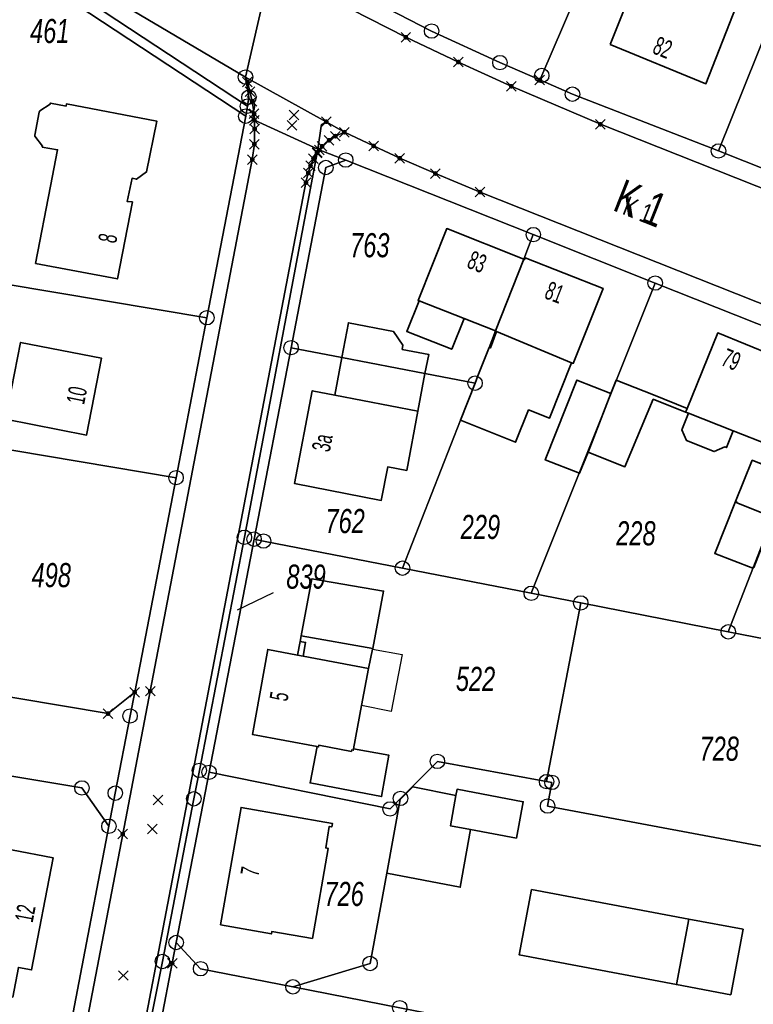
# Model space of a CAD drawing. Header units: metres. Extents: x 339653 to 341672, y 5744753 to 5747397.
# Tile 33 of 256: x 340619 to 340695, y 5745170 to 5745272. Entities that reach past the tile are written whole.
import ezdxf

# ---------------------------------------------------------------- set-up
doc = ezdxf.new("R2010")
doc.units = ezdxf.units.M
doc.header["$LTSCALE"] = 0.03
doc.header["$PDMODE"] = 3
doc.header["$PDSIZE"] = 0.5
for name, color, linetype, lineweight in [('B-Gebäude', 15, 'Continuous', 35), ('Flurstücke_Grenzpunkte', 7, 'Continuous', 25), ('Historie', 7, 'Continuous', 25), ('Lagebezeichnungen', 7, 'Continuous', 25), ('Netzpunkte', 7, 'Continuous', 25), ('Siedlung', 7, 'Continuous', 25), ('Siedlungsflächen - Bauwerke u. Einrichtungen', 7, 'Continuous', 25), ('Verkehr', 7, 'Continuous', 25)]:
    doc.layers.add(name, color=color, linetype=linetype, lineweight=lineweight)
doc.layers.add('UMRINGE_FLURSTUECKSABGRENZUNGEN', color=7, linetype='Continuous')
doc.styles.add('Flurstücksnummer - K 10 700', font='ariali.ttf', dxfattribs={"width": 0.7})
doc.styles.add('Hausnummern NRW', font='arial.ttf', dxfattribs={"width": 0.595})
doc.styles.add('Legende und Ausgabekopf - N 8', font='arial.ttf', dxfattribs={"width": 0.7})
doc.styles.add('Plätze_ Anlagen_ Bahnhof - N 14', font='arial.ttf', dxfattribs={"width": 0.7})

# ---------------------------------------------------------------- blocks, each defined once
blk = doc.blocks.new('Grenzpunkt. Abmarkung nach Quellenlage nicht zu spezifizieren')
at = {"lineweight": -2}
blk.add_hatch(color=256, dxfattribs=at).paths.add_polyline_path([(0, 0.165, -1), (0, -0.165, -1)], flags=0)
blk.add_point((0, 0), dxfattribs=at)
blk = doc.blocks.new('Grenzpunkt mit Abmarkung (Marke)')
at = {"lineweight": -2}
blk.add_circle((0, 0), 0.499, dxfattribs=at)

msp = doc.modelspace()

# ---------------------------------------------------------------- linework, layer by layer
at = {"layer": 'B-Gebäude'}
for points in [[(340680.342, 5745269.93), (340683.516, 5745277.919), (340693.416, 5745273.874), (340690.265, 5745265.863)], [(340620.742, 5745260.413), (340620.745, 5745260.534), (340621.188, 5745262.927), (340621.249, 5745263.038), (340622.346, 5745263.743), (340622.366, 5745263.85), (340623.971, 5745263.549), (340624.012, 5745263.761), (340633.381, 5745261.986), (340632.318, 5745256.722), (340631.271, 5745255.964), (340630.822, 5745256.061), (340630.305, 5745253.664), (340630.849, 5745253.609), (340629.304, 5745245.636), (340620.813, 5745247.231), (340622.365, 5745255.237), (340623.098, 5745259.017), (340621.504, 5745259.284), (340621.521, 5745259.382)], [(340660.573, 5745243.361), (340660.451, 5745243.409), (340663.412, 5745250.842), (340671.39, 5745247.668), (340668.477, 5745240.241), (340665.231, 5745241.523)], [(340668.59, 5745240.197), (340668.477, 5745240.241), (340671.39, 5745247.668), (340671.487, 5745247.63), (340671.552, 5745247.807), (340679.617, 5745244.643), (340676.526, 5745236.873), (340676.35, 5745236.944)], [(340660.573, 5745243.361), (340665.231, 5745241.523), (340663.945, 5745238.35), (340659.284, 5745240.188)], [(340652.556, 5745237.489), (340653.232, 5745241.091), (340657.906, 5745240.177), (340658.885, 5745238.755), (340658.803, 5745238.332), (340661.548, 5745237.813), (340661.163, 5745235.828)], [(340664.849, 5745230.989), (340666.354, 5745234.826), (340666.654, 5745235.592), (340667.807, 5745238.531), (340667.937, 5745238.479), (340668.59, 5745240.197), (340676.35, 5745236.944), (340674.076, 5745231.215), (340671.897, 5745232.05), (340670.551, 5745228.7)], [(340688.164, 5745231.836), (340688.21, 5745231.948), (340688.319, 5745232.218), (340691.492, 5745240.039), (340702.971, 5745235.349), (340699.783, 5745227.451), (340697.246, 5745220.906), (340697.192, 5745220.928), (340693.462, 5745222.433), (340693.491, 5745222.508), (340693.352, 5745222.563), (340695.071, 5745226.842), (340696.003, 5745226.467), (340696.784, 5745228.431), (340693.087, 5745229.892), (340688.461, 5745231.719)], [(340617.705, 5745231.1), (340619.264, 5745239.054), (340627.653, 5745237.409), (340626.094, 5745229.455)], [(340651.827, 5745233.585), (340652.556, 5745237.489), (340661.163, 5745235.828), (340660.434, 5745231.934)], [(340680.425, 5745233.757), (340678.079, 5745227.668), (340677.175, 5745225.483), (340673.621, 5745226.873), (340676.913, 5745235.149)], [(340678.079, 5745227.668), (340680.425, 5745233.757), (340680.965, 5745235.154), (340684.855, 5745233.601), (340688.319, 5745232.218), (340688.21, 5745231.948), (340688.164, 5745231.836), (340684.811, 5745233.161), (340681.878, 5745226.157), (340681.767, 5745226.202)], [(340651.827, 5745233.585), (340660.434, 5745231.934), (340659.284, 5745225.777), (340657.308, 5745226.148), (340656.639, 5745222.682), (340647.66, 5745224.417), (340649.476, 5745234.036)], [(340688.461, 5745231.719), (340693.087, 5745229.892), (340692.402, 5745228.154), (340692.234, 5745228.221), (340691.121, 5745227.74), (340688.271, 5745228.871), (340687.775, 5745229.982)], [(340697.246, 5745220.906), (340695.236, 5745215.721), (340695.162, 5745215.752), (340695.123, 5745215.649), (340691.188, 5745217.178), (340693.352, 5745222.563), (340693.491, 5745222.508), (340693.462, 5745222.433), (340697.192, 5745220.928)], [(340655.759, 5745207.332), (340648.329, 5745208.648), (340649.453, 5745214.558), (340656.881, 5745213.27)], [(340648.529, 5745206.536), (340647.949, 5745206.645), (340648.219, 5745208.069), (340648.329, 5745208.648), (340655.759, 5745207.332), (340655.74, 5745207.245), (340655.311, 5745205.258)], [(340648.219, 5745208.069), (340648.798, 5745207.959), (340648.529, 5745206.536), (340647.949, 5745206.645)], [(340650.133, 5745197.134), (340649.977, 5745197.164), (340643.289, 5745198.422), (340644.867, 5745207.226), (340647.949, 5745206.645), (340648.529, 5745206.536), (340655.311, 5745205.258), (340654.597, 5745201.411), (340653.766, 5745196.938), (340653.738, 5745196.79), (340653.571, 5745196.821), (340653.541, 5745196.664), (340650.164, 5745197.3)], [(340653.766, 5745196.938), (340657.434, 5745196.259), (340656.666, 5745191.976), (340649.264, 5745193.397), (340649.977, 5745197.164), (340650.133, 5745197.134), (340650.164, 5745197.3), (340653.541, 5745196.664), (340653.571, 5745196.821), (340653.738, 5745196.79)], [(340657.204, 5745184.058), (340658.608, 5745191.672), (340659.897, 5745192.981), (340664.376, 5745192.101), (340663.819, 5745188.946), (340665.865, 5745188.568), (340664.812, 5745182.591)], [(340665.865, 5745188.568), (340663.819, 5745188.946), (340664.376, 5745192.101), (340664.487, 5745192.732), (340671.342, 5745191.448), (340670.645, 5745187.687)], [(340639.99, 5745178.672), (340642.11, 5745190.857), (340651.573, 5745189.2), (340651.51, 5745188.835), (340651.254, 5745188.88), (340650.879, 5745186.654), (340651.124, 5745186.611), (340649.509, 5745177.28), (340645.294, 5745177.991), (340645.251, 5745177.745)], [(340609.643, 5745176.082), (340610.776, 5745181.974), (340612.871, 5745181.571), (340613.919, 5745187.022), (340613.974, 5745187.304), (340622.625, 5745185.646), (340620.396, 5745174.017), (340619.036, 5745174.278), (340618.444, 5745171.199), (340613.707, 5745172.109), (340614.298, 5745175.187)], [(340688.498, 5745179.283), (340687.223, 5745172.503), (340670.931, 5745175.566), (340672.207, 5745182.347)], [(340687.223, 5745172.503), (340688.498, 5745179.283), (340694.118, 5745178.226), (340692.842, 5745171.446)]]:
    msp.add_lwpolyline(points, close=True, dxfattribs=at)
msp.add_lwpolyline([(340647.949, 5745206.645), (340648.219, 5745208.069)], dxfattribs=at)
at = {"layer": 'Flurstücke_Grenzpunkte', "color": 83}
msp.add_line((340645.431, 5745213.091), (340641.71, 5745211.293), dxfattribs=at)
for points in [[(340539.07, 5745346.421), (340575.544, 5745322.316), (340623.662, 5745291.002), (340628.54, 5745287.827), (340638.798, 5745281.564), (340640.564, 5745280.54), (340642.321, 5745279.653), (340644.078, 5745278.924), (340645.288, 5745278.474), (340645.231, 5745278.146), (340642.567, 5745266.55), (340630.945, 5745273.419), (340624.111, 5745277.63), (340619.037, 5745280.874), (340614.004, 5745284.177), (340594.507, 5745297.101), (340498.955, 5745360.439)], [(340866.25, 5745175.502), (340820.561, 5745193.652), (340666.87, 5745254.627), (340662.238, 5745256.555), (340658.546, 5745258.142), (340655.838, 5745259.417), (340652.817, 5745260.84), (340650.939, 5745261.923), (340642.567, 5745266.55), (340645.231, 5745278.146), (340651.739, 5745274.907), (340653.618, 5745273.97), (340653.545, 5745273.537), (340659.181, 5745270.674), (340664.628, 5745268.108), (340670.109, 5745265.603), (340679.334, 5745261.662), (340768.019, 5745226.496), (340811.533, 5745209.186), (340833.173, 5745200.543), (340939.581, 5745157.973)], [(340768.019, 5745226.496), (340679.334, 5745261.662), (340670.109, 5745265.603), (340664.628, 5745268.108), (340659.181, 5745270.674), (340653.545, 5745273.537), (340653.618, 5745273.97), (340653.869, 5745275.458), (340661.847, 5745271.32), (340668.936, 5745268.047), (340673.062, 5745266.251), (340676.447, 5745264.777), (340691.575, 5745258.898), (340712.62, 5745250.541)], [(340611.239, 5745091.281), (340629.849, 5745188.092), (340632.696, 5745202.905), (340643.268, 5745258.004), (340643.49, 5745259.591), (340643.517, 5745261.165), (340643.487, 5745262.077), (340643.464, 5745262.745), (340643.253, 5745264.051), (340643.024, 5745265.054), (340642.771, 5745266.042), (340642.567, 5745266.55), (340650.939, 5745261.923), (340652.817, 5745260.84), (340651.878, 5745260.426), (340651.233, 5745260.003), (340650.507, 5745259.372), (340650.209, 5745259), (340650.02, 5745258.766), (340649.977, 5745258.694), (340649.612, 5745258.093), (340649.303, 5745257.358), (340649.072, 5745256.609), (340648.834, 5745255.617), (340617.205, 5745090.567)], [(340618.165, 5745135.446), (340621.973, 5745155.3), (340622.538, 5745158.245), (340628.418, 5745188.902), (340629.078, 5745192.34), (340630.611, 5745200.333), (340631.085, 5745202.793), (340635.371, 5745225.032), (340638.564, 5745241.605), (340642.589, 5745262.494), (340642.766, 5745263.53), (340642.925, 5745264.463), (340642.567, 5745266.55), (340642.771, 5745266.042), (340643.024, 5745265.054), (340643.253, 5745264.051), (340643.464, 5745262.745), (340643.487, 5745262.077), (340643.517, 5745261.165), (340643.49, 5745259.591), (340643.268, 5745258.004), (340632.696, 5745202.905), (340629.849, 5745188.092), (340611.239, 5745091.281)], [(340703.912, 5745237.694), (340685.018, 5745245.203), (340672.391, 5745250.222), (340652.954, 5745257.947), (340650.209, 5745259), (340650.507, 5745259.372), (340651.233, 5745260.003), (340651.878, 5745260.426), (340652.817, 5745260.84), (340655.838, 5745259.417), (340658.546, 5745258.142), (340662.238, 5745256.555), (340666.87, 5745254.627), (340820.561, 5745193.652)], [(340617.205, 5745090.567), (340648.834, 5745255.617), (340649.072, 5745256.609), (340649.303, 5745257.358), (340649.612, 5745258.093), (340649.977, 5745258.694), (340642.451, 5745218.853), (340637.785, 5745194.698), (340637.216, 5745191.752), (340633.959, 5745174.892), (340632.221, 5745166.089), (340633.412, 5745166.653), (340630.63, 5745152.17), (340622.322, 5745108.917), (340618.562, 5745089.344)], [(340604.427, 5745204.587), (340628.331, 5745200.583), (340631.085, 5745202.793), (340630.611, 5745200.333), (340629.078, 5745192.34), (340628.418, 5745188.902), (340625.619, 5745192.876), (340604.435, 5745196.414)]]:
    msp.add_lwpolyline(points, dxfattribs=at)
for points in [[(340593.631, 5745295.888), (340594.507, 5745297.101), (340614.004, 5745284.177), (340619.037, 5745280.874), (340624.111, 5745277.63), (340630.945, 5745273.419), (340642.567, 5745266.55), (340642.925, 5745264.463), (340642.766, 5745263.53), (340595.238, 5745294.83)], [(340594.676, 5745294.042), (340595.238, 5745294.83), (340642.766, 5745263.53), (340642.589, 5745262.494), (340612.856, 5745282.072)], [(340653.869, 5745275.458), (340657.194, 5745295.115), (340669.068, 5745292.959), (340676.977, 5745291.523), (340683.421, 5745290.353), (340673.259, 5745266.71), (340673.062, 5745266.251), (340668.936, 5745268.047), (340661.847, 5745271.32)], [(340673.062, 5745266.251), (340673.259, 5745266.71), (340683.421, 5745290.353), (340701.119, 5745287.139), (340702.363, 5745285.648), (340700.932, 5745282.1), (340697.959, 5745274.726), (340696.981, 5745272.301), (340691.575, 5745258.898), (340676.447, 5745264.777)], [(340607.022, 5745246.881), (340612.856, 5745282.072), (340642.589, 5745262.494), (340638.564, 5745241.605)], [(340691.575, 5745258.898), (340696.981, 5745272.301), (340706.111, 5745268.676), (340715.409, 5745264.985), (340718.204, 5745263.875), (340713.397, 5745251.791), (340712.62, 5745250.541)], [(340633.412, 5745166.653), (340632.221, 5745166.089), (340633.959, 5745174.892), (340637.216, 5745191.752), (340637.785, 5745194.698), (340642.451, 5745218.853), (340649.977, 5745258.694), (340650.02, 5745258.766), (340650.209, 5745259), (340652.954, 5745257.947), (340650.891, 5745257.175), (340647.286, 5745238.506), (340643.454, 5745218.657), (340638.79, 5745194.494), (340635.386, 5745176.859), (340634.971, 5745174.711), (340633.819, 5745168.773)], [(340647.286, 5745238.506), (340650.891, 5745257.175), (340652.954, 5745257.947), (340672.391, 5745250.222), (340671.39, 5745247.668), (340668.477, 5745240.241), (340667.807, 5745238.531), (340666.654, 5745235.592), (340666.354, 5745234.826), (340661.163, 5745235.828), (340652.556, 5745237.489)], [(340608.495, 5745229.526), (340582.051, 5745233.947), (340584.337, 5745248.533), (340584.664, 5745250.621), (340607.022, 5745246.881), (340638.564, 5745241.605), (340635.371, 5745225.032)], [(340658.836, 5745215.653), (340664.849, 5745230.989), (340666.354, 5745234.826), (340666.654, 5745235.592), (340667.807, 5745238.531), (340668.477, 5745240.241), (340671.39, 5745247.668), (340672.391, 5745250.222), (340685.018, 5745245.203), (340672.177, 5745213.047)], [(340692.587, 5745209.06), (340677.297, 5745212.046), (340672.177, 5745213.047), (340685.018, 5745245.203), (340703.912, 5745237.694), (340702.874, 5745235.229), (340699.783, 5745227.451), (340697.192, 5745220.928)], [(340664.849, 5745230.989), (340658.836, 5745215.653), (340644.434, 5745218.466), (340643.454, 5745218.657), (340647.286, 5745238.506), (340652.556, 5745237.489), (340661.163, 5745235.828), (340666.354, 5745234.826)], [(340715.433, 5745204.597), (340692.587, 5745209.06), (340697.192, 5745220.928), (340699.783, 5745227.451), (340702.874, 5745235.229), (340703.912, 5745237.694), (340725.06, 5745229.286), (340716.088, 5745206.275)], [(340604.427, 5745204.587), (340605.273, 5745209.621), (340606.676, 5745217.967), (340607.808, 5745224.697), (340608.487, 5745229.467), (340608.495, 5745229.526), (340635.371, 5745225.032), (340631.085, 5745202.793), (340628.331, 5745200.583)], [(340638.79, 5745194.494), (340643.454, 5745218.657), (340644.434, 5745218.466), (340658.836, 5745215.653), (340672.177, 5745213.047), (340677.297, 5745212.046), (340673.769, 5745193.534), (340662.452, 5745195.631), (340658.63, 5745191.79), (340657.541, 5745190.696)], [(340709.346, 5745177.922), (340698.739, 5745179.577), (340699.851, 5745186.122), (340673.869, 5745190.994), (340674.322, 5745193.452), (340673.769, 5745193.534), (340677.297, 5745212.046), (340692.587, 5745209.06), (340715.433, 5745204.597), (340711.868, 5745195.45), (340711.536, 5745193.228), (340710.745, 5745187.918), (340709.357, 5745178.001)], [(340622.538, 5745158.245), (340597.794, 5745161.86), (340598.918, 5745167.708), (340600.382, 5745175.326), (340604.435, 5745196.414), (340625.619, 5745192.876), (340628.418, 5745188.902)], [(340647.488, 5745172.263), (340655.476, 5745174.685), (340657.204, 5745184.058), (340658.608, 5745191.672), (340658.63, 5745191.79), (340662.452, 5745195.631), (340673.769, 5745193.534), (340674.322, 5745193.452), (340673.869, 5745190.994), (340699.851, 5745186.122), (340698.739, 5745179.577), (340709.346, 5745177.922), (340726.363, 5745174.678), (340717.567, 5745158.486), (340707.531, 5745160.533), (340684.075, 5745165.115), (340658.551, 5745170.1)], [(340637.912, 5745174.136), (340635.386, 5745176.859), (340638.79, 5745194.494), (340657.541, 5745190.696), (340658.63, 5745191.79), (340658.608, 5745191.672), (340657.204, 5745184.058), (340655.476, 5745174.685), (340647.488, 5745172.263)], [(340636.739, 5745168.227), (340633.412, 5745166.653), (340633.819, 5745168.773), (340634.971, 5745174.711), (340635.386, 5745176.859), (340637.912, 5745174.136), (340647.488, 5745172.263), (340658.551, 5745170.1), (340684.075, 5745165.115), (340707.531, 5745160.533), (340707.231, 5745159.077), (340706.139, 5745153.782), (340705.457, 5745150.473), (340704.504, 5745145.848), (340693.904, 5745147.892), (340686.059, 5745149.405), (340682.872, 5745159.239), (340670.112, 5745161.725), (340657.366, 5745164.209)]]:
    msp.add_lwpolyline(points, close=True, dxfattribs=at)
at = {"layer": 'Historie', "color": 83}
for points in [[(340642.77, 5745266.041), (340642.566, 5745266.549), (340650.939, 5745261.923), (340650.451, 5745261.644), (340650.422, 5745261.462), (340650.047, 5745259.063), (340643.486, 5745262.077), (340643.463, 5745262.745), (340643.252, 5745264.051), (340643.023, 5745265.054)], [(340650.209, 5745259), (340650.047, 5745259.063), (340650.422, 5745261.462), (340650.451, 5745261.644), (340650.939, 5745261.923), (340652.817, 5745260.84), (340651.878, 5745260.426), (340651.233, 5745260.003), (340650.507, 5745259.372)], [(340650.02, 5745258.766), (340649.977, 5745258.694), (340650.047, 5745259.063), (340650.209, 5745259)]]:
    msp.add_lwpolyline(points, close=True, dxfattribs=at)
msp.add_lwpolyline([(340611.272, 5745091.274), (340629.854, 5745188.094), (340632.695, 5745202.904), (340643.267, 5745258.004), (340643.489, 5745259.591), (340643.516, 5745261.165), (340643.486, 5745262.077), (340650.047, 5745259.063), (340649.977, 5745258.694), (340649.612, 5745258.093), (340649.303, 5745257.358), (340649.072, 5745256.609), (340648.834, 5745255.617), (340617.205, 5745090.567)], dxfattribs=at)
at = {"layer": 'Netzpunkte', "color": 83}
for p in [(340647.593, 5745262.612), (340647.381, 5745261.539), (340633.512, 5745191.623), (340632.913, 5745188.612), (340629.903, 5745173.438)]:
    msp.add_point(p, dxfattribs=at)
at = {"layer": 'Siedlung', "color": 83}
msp.add_lwpolyline([(340419.258, 5745313.669), (340475.277, 5745305.367), (340475.419, 5745305.346), (340505.39, 5745300.904), (340590.567, 5745288.281), (340594.676, 5745294.042), (340612.856, 5745282.072), (340642.589, 5745262.494), (340638.564, 5745241.605), (340635.371, 5745225.032), (340631.085, 5745202.793), (340628.331, 5745200.583), (340604.427, 5745204.587), (340578.139, 5745208.989), (340560.876, 5745211.881), (340543.654, 5745214.765), (340526.617, 5745217.619), (340509.638, 5745220.462), (340492.7, 5745223.298), (340483.61, 5745224.819), (340462.853, 5745228.299), (340443.126, 5745231.613)], dxfattribs=at)
for points in [[(340724.142, 5745278.809), (340718.204, 5745263.875), (340713.397, 5745251.791), (340712.62, 5745250.541), (340691.575, 5745258.898), (340676.447, 5745264.777), (340673.062, 5745266.251), (340668.936, 5745268.047), (340661.847, 5745271.32), (340653.869, 5745275.458), (340657.194, 5745295.115), (340669.068, 5745292.959), (340669.567, 5745293.782), (340677.396, 5745292.238), (340676.977, 5745291.523), (340683.421, 5745290.353), (340701.119, 5745287.139), (340702.363, 5745285.648), (340707.168, 5745279.889), (340707.22, 5745280.97), (340718.848, 5745279.205), (340719.841, 5745279.054)], [(340643.454, 5745218.657), (340647.286, 5745238.506), (340650.891, 5745257.175), (340652.954, 5745257.947), (340672.391, 5745250.222), (340685.018, 5745245.203), (340703.912, 5745237.694), (340725.06, 5745229.286), (340716.088, 5745206.275), (340715.433, 5745204.597), (340692.587, 5745209.06), (340677.297, 5745212.046), (340673.769, 5745193.534), (340662.452, 5745195.631), (340658.63, 5745191.79), (340658.608, 5745191.672), (340657.204, 5745184.058), (340655.476, 5745174.685), (340647.488, 5745172.263), (340637.912, 5745174.136), (340635.386, 5745176.859), (340638.79, 5745194.494)], [(340673.769, 5745193.534), (340677.297, 5745212.046), (340692.587, 5745209.06), (340715.433, 5745204.597), (340711.868, 5745195.45), (340711.536, 5745193.228), (340710.745, 5745187.918), (340709.357, 5745178.001), (340709.346, 5745177.922), (340726.363, 5745174.678), (340717.567, 5745158.486), (340707.531, 5745160.533), (340684.075, 5745165.115), (340658.551, 5745170.1), (340647.488, 5745172.263), (340655.476, 5745174.685), (340657.204, 5745184.058), (340658.608, 5745191.672), (340658.63, 5745191.79), (340662.452, 5745195.631)], [(340600.382, 5745175.326), (340604.435, 5745196.414), (340625.619, 5745192.876), (340628.418, 5745188.902), (340622.538, 5745158.245), (340597.794, 5745161.86), (340598.918, 5745167.708)]]:
    msp.add_lwpolyline(points, close=True, dxfattribs=at)
at = {"layer": 'Siedlungsflächen - Bauwerke u. Einrichtungen', "color": 83}
msp.add_lwpolyline([(340655.74, 5745207.245), (340658.791, 5745206.693), (340657.661, 5745200.802), (340654.597, 5745201.411), (340655.311, 5745205.258)], close=True, dxfattribs=at)
at = {"layer": 'UMRINGE_FLURSTUECKSABGRENZUNGEN', "color": 83}
for points in [[(340498.955, 5745360.439, 0), (340594.507, 5745297.101, 0), (340614.004, 5745284.177, 0), (340619.037, 5745280.874, 0), (340624.111, 5745277.63, 0), (340630.945, 5745273.419, 0), (340642.567, 5745266.55, 0), (340650.939, 5745261.923, 0), (340652.817, 5745260.84, 0), (340655.838, 5745259.417, 0), (340658.546, 5745258.142, 0), (340662.238, 5745256.555, 0), (340666.87, 5745254.627, 0), (340820.561, 5745193.652, 0), (340866.25, 5745175.502, 0)], [(340939.581, 5745157.973, 0), (340833.173, 5745200.543, 0), (340811.533, 5745209.186, 0), (340768.019, 5745226.496, 0), (340679.334, 5745261.662, 0), (340670.109, 5745265.603, 0), (340664.628, 5745268.108, 0), (340659.181, 5745270.674, 0), (340653.545, 5745273.537, 0), (340653.618, 5745273.97, 0), (340651.739, 5745274.907, 0), (340645.231, 5745278.146, 0), (340645.288, 5745278.474, 0), (340644.078, 5745278.924, 0), (340642.321, 5745279.653, 0)]]:
    msp.add_polyline3d(points, dxfattribs=at)
at = {"layer": 'Verkehr', "color": 83}
for points in [[(340498.955, 5745360.439), (340594.507, 5745297.101), (340614.004, 5745284.177), (340619.037, 5745280.874), (340624.111, 5745277.63), (340630.945, 5745273.419), (340642.567, 5745266.55), (340642.925, 5745264.463), (340642.766, 5745263.53), (340642.589, 5745262.494), (340612.856, 5745282.072), (340594.676, 5745294.042), (340593.065, 5745295.103), (340513.137, 5745347.732)], [(340866.25, 5745175.502), (340820.561, 5745193.652), (340666.87, 5745254.627), (340662.238, 5745256.555), (340658.546, 5745258.142), (340655.838, 5745259.417), (340652.817, 5745260.84), (340650.939, 5745261.923), (340642.567, 5745266.55), (340630.945, 5745273.419), (340624.111, 5745277.63), (340619.037, 5745280.874), (340614.004, 5745284.177), (340594.507, 5745297.101), (340498.955, 5745360.439)], [(340539.07, 5745346.421), (340575.544, 5745322.316), (340623.662, 5745291.002), (340628.54, 5745287.827), (340638.798, 5745281.564), (340640.564, 5745280.54), (340642.321, 5745279.653), (340644.078, 5745278.924), (340645.288, 5745278.474), (340645.231, 5745278.146), (340651.739, 5745274.907), (340653.618, 5745273.97), (340653.545, 5745273.537), (340659.181, 5745270.674), (340664.628, 5745268.108), (340670.109, 5745265.603), (340679.334, 5745261.662), (340768.019, 5745226.496), (340811.533, 5745209.186), (340833.173, 5745200.543), (340939.581, 5745157.973)], [(340768.019, 5745226.496), (340679.334, 5745261.662), (340670.109, 5745265.603), (340664.628, 5745268.108), (340659.181, 5745270.674), (340653.545, 5745273.537), (340653.618, 5745273.97), (340653.869, 5745275.458), (340661.847, 5745271.32), (340668.936, 5745268.047), (340673.062, 5745266.251), (340676.447, 5745264.777), (340691.575, 5745258.898), (340712.62, 5745250.541)], [(340611.239, 5745091.281), (340629.849, 5745188.092), (340632.696, 5745202.905), (340643.268, 5745258.004), (340643.49, 5745259.591), (340643.517, 5745261.165), (340643.487, 5745262.077), (340643.464, 5745262.745), (340643.253, 5745264.051), (340643.024, 5745265.054), (340642.771, 5745266.042), (340642.567, 5745266.55), (340650.939, 5745261.923), (340652.817, 5745260.84), (340651.878, 5745260.426), (340651.233, 5745260.003), (340650.507, 5745259.372), (340650.209, 5745259), (340650.02, 5745258.766), (340649.977, 5745258.694), (340649.612, 5745258.093), (340649.303, 5745257.358), (340649.072, 5745256.609), (340648.834, 5745255.617), (340617.205, 5745090.567)], [(340618.165, 5745135.446), (340621.973, 5745155.3), (340622.538, 5745158.245), (340628.418, 5745188.902), (340629.078, 5745192.34), (340630.611, 5745200.333), (340631.085, 5745202.793), (340635.371, 5745225.032), (340638.564, 5745241.605), (340642.589, 5745262.494), (340642.766, 5745263.53), (340642.925, 5745264.463), (340642.567, 5745266.55), (340642.771, 5745266.042), (340643.024, 5745265.054), (340643.253, 5745264.051), (340643.464, 5745262.745), (340643.487, 5745262.077), (340643.517, 5745261.165), (340643.49, 5745259.591), (340643.268, 5745258.004), (340632.696, 5745202.905), (340629.849, 5745188.092), (340611.239, 5745091.281)], [(340703.912, 5745237.694), (340685.018, 5745245.203), (340672.391, 5745250.222), (340652.954, 5745257.947), (340650.209, 5745259), (340650.507, 5745259.372), (340651.233, 5745260.003), (340651.878, 5745260.426), (340652.817, 5745260.84), (340655.838, 5745259.417), (340658.546, 5745258.142), (340662.238, 5745256.555), (340666.87, 5745254.627), (340820.561, 5745193.652)], [(340617.205, 5745090.567), (340648.834, 5745255.617), (340649.072, 5745256.609), (340649.303, 5745257.358), (340649.612, 5745258.093), (340649.977, 5745258.694), (340650.02, 5745258.766), (340650.209, 5745259), (340652.954, 5745257.947), (340650.891, 5745257.175), (340647.286, 5745238.506), (340643.454, 5745218.657), (340638.79, 5745194.494), (340635.386, 5745176.859), (340634.971, 5745174.711), (340633.819, 5745168.773), (340633.412, 5745166.653), (340630.63, 5745152.17), (340622.322, 5745108.917), (340618.562, 5745089.344)], [(340604.427, 5745204.587), (340628.331, 5745200.583), (340631.085, 5745202.793), (340630.611, 5745200.333), (340629.078, 5745192.34), (340628.418, 5745188.902), (340625.619, 5745192.876), (340604.435, 5745196.414)]]:
    msp.add_lwpolyline(points, dxfattribs=at)
msp.add_lwpolyline([(340633.412, 5745166.653), (340633.819, 5745168.773), (340634.971, 5745174.711), (340635.386, 5745176.859), (340637.912, 5745174.136), (340647.488, 5745172.263), (340658.551, 5745170.1), (340684.075, 5745165.115), (340707.531, 5745160.533), (340707.231, 5745159.077), (340706.139, 5745153.782), (340705.457, 5745150.473), (340704.504, 5745145.848), (340693.904, 5745147.892), (340686.059, 5745149.405), (340682.872, 5745159.239), (340670.112, 5745161.725), (340657.366, 5745164.209), (340636.739, 5745168.227)], close=True, dxfattribs=at)

# ---------------------------------------------------------------- block references
at = {"layer": 'Flurstücke_Grenzpunkte', "color": 83, "xscale": 1.5, "yscale": 1.5, "zscale": 1.5}
for name, p in [('Grenzpunkt. Abmarkung nach Quellenlage nicht zu spezifizieren', (340659.181, 5745270.674)), ('Grenzpunkt mit Abmarkung (Marke)', (340661.847, 5745271.32)), ('Grenzpunkt. Abmarkung nach Quellenlage nicht zu spezifizieren', (340664.628, 5745268.108)), ('Grenzpunkt mit Abmarkung (Marke)', (340668.936, 5745268.047)), ('Grenzpunkt mit Abmarkung (Marke)', (340642.567, 5745266.55)), ('Grenzpunkt mit Abmarkung (Marke)', (340673.259, 5745266.71)), ('Grenzpunkt. Abmarkung nach Quellenlage nicht zu spezifizieren', (340642.771, 5745266.042)), ('Grenzpunkt. Abmarkung nach Quellenlage nicht zu spezifizieren', (340670.109, 5745265.603)), ('Grenzpunkt. Abmarkung nach Quellenlage nicht zu spezifizieren', (340673.062, 5745266.251)), ('Grenzpunkt mit Abmarkung (Marke)', (340642.925, 5745264.463)), ('Grenzpunkt. Abmarkung nach Quellenlage nicht zu spezifizieren', (340643.024, 5745265.054)), ('Grenzpunkt mit Abmarkung (Marke)', (340676.447, 5745264.777)), ('Grenzpunkt mit Abmarkung (Marke)', (340642.766, 5745263.53)), ('Grenzpunkt. Abmarkung nach Quellenlage nicht zu spezifizieren', (340643.253, 5745264.051)), ('Grenzpunkt mit Abmarkung (Marke)', (340642.589, 5745262.494)), ('Grenzpunkt. Abmarkung nach Quellenlage nicht zu spezifizieren', (340643.464, 5745262.745)), ('Grenzpunkt. Abmarkung nach Quellenlage nicht zu spezifizieren', (340643.487, 5745262.077)), ('Grenzpunkt. Abmarkung nach Quellenlage nicht zu spezifizieren', (340650.939, 5745261.923)), ('Grenzpunkt. Abmarkung nach Quellenlage nicht zu spezifizieren', (340679.334, 5745261.662)), ('Grenzpunkt. Abmarkung nach Quellenlage nicht zu spezifizieren', (340643.517, 5745261.165)), ('Grenzpunkt. Abmarkung nach Quellenlage nicht zu spezifizieren', (340652.817, 5745260.84)), ('Grenzpunkt. Abmarkung nach Quellenlage nicht zu spezifizieren', (340643.49, 5745259.591)), ('Grenzpunkt. Abmarkung nach Quellenlage nicht zu spezifizieren', (340651.233, 5745260.003)), ('Grenzpunkt. Abmarkung nach Quellenlage nicht zu spezifizieren', (340651.878, 5745260.426)), ('Grenzpunkt. Abmarkung nach Quellenlage nicht zu spezifizieren', (340649.977, 5745258.694)), ('Grenzpunkt. Abmarkung nach Quellenlage nicht zu spezifizieren', (340650.02, 5745258.766)), ('Grenzpunkt. Abmarkung nach Quellenlage nicht zu spezifizieren', (340650.209, 5745259)), ('Grenzpunkt. Abmarkung nach Quellenlage nicht zu spezifizieren', (340650.507, 5745259.372)), ('Grenzpunkt. Abmarkung nach Quellenlage nicht zu spezifizieren', (340655.838, 5745259.417)), ('Grenzpunkt mit Abmarkung (Marke)', (340691.575, 5745258.898)), ('Grenzpunkt. Abmarkung nach Quellenlage nicht zu spezifizieren', (340643.268, 5745258.004)), ('Grenzpunkt. Abmarkung nach Quellenlage nicht zu spezifizieren', (340649.612, 5745258.093)), ('Grenzpunkt mit Abmarkung (Marke)', (340650.891, 5745257.175)), ('Grenzpunkt mit Abmarkung (Marke)', (340652.954, 5745257.947)), ('Grenzpunkt. Abmarkung nach Quellenlage nicht zu spezifizieren', (340658.546, 5745258.142)), ('Grenzpunkt. Abmarkung nach Quellenlage nicht zu spezifizieren', (340649.072, 5745256.609)), ('Grenzpunkt. Abmarkung nach Quellenlage nicht zu spezifizieren', (340649.303, 5745257.358)), ('Grenzpunkt. Abmarkung nach Quellenlage nicht zu spezifizieren', (340662.238, 5745256.555)), ('Grenzpunkt. Abmarkung nach Quellenlage nicht zu spezifizieren', (340648.834, 5745255.617)), ('Grenzpunkt. Abmarkung nach Quellenlage nicht zu spezifizieren', (340666.87, 5745254.627)), ('Grenzpunkt mit Abmarkung (Marke)', (340672.391, 5745250.222)), ('Grenzpunkt mit Abmarkung (Marke)', (340685.018, 5745245.203)), ('Grenzpunkt mit Abmarkung (Marke)', (340638.564, 5745241.605)), ('Grenzpunkt mit Abmarkung (Marke)', (340647.286, 5745238.506)), ('Grenzpunkt mit Abmarkung (Marke)', (340666.354, 5745234.826)), ('Grenzpunkt mit Abmarkung (Marke)', (340635.371, 5745225.032)), ('Grenzpunkt mit Abmarkung (Marke)', (340642.451, 5745218.853)), ('Grenzpunkt mit Abmarkung (Marke)', (340643.454, 5745218.657)), ('Grenzpunkt mit Abmarkung (Marke)', (340644.434, 5745218.466)), ('Grenzpunkt mit Abmarkung (Marke)', (340658.836, 5745215.653)), ('Grenzpunkt mit Abmarkung (Marke)', (340672.177, 5745213.047)), ('Grenzpunkt mit Abmarkung (Marke)', (340677.297, 5745212.046)), ('Grenzpunkt mit Abmarkung (Marke)', (340692.587, 5745209.06)), ('Grenzpunkt. Abmarkung nach Quellenlage nicht zu spezifizieren', (340631.085, 5745202.793)), ('Grenzpunkt. Abmarkung nach Quellenlage nicht zu spezifizieren', (340632.696, 5745202.905)), ('Grenzpunkt. Abmarkung nach Quellenlage nicht zu spezifizieren', (340628.331, 5745200.583)), ('Grenzpunkt mit Abmarkung (Marke)', (340630.611, 5745200.333)), ('Grenzpunkt mit Abmarkung (Marke)', (340662.452, 5745195.631)), ('Grenzpunkt mit Abmarkung (Marke)', (340637.785, 5745194.698)), ('Grenzpunkt mit Abmarkung (Marke)', (340638.79, 5745194.494)), ('Grenzpunkt mit Abmarkung (Marke)', (340625.619, 5745192.876)), ('Grenzpunkt mit Abmarkung (Marke)', (340673.769, 5745193.534)), ('Grenzpunkt mit Abmarkung (Marke)', (340674.322, 5745193.452)), ('Grenzpunkt mit Abmarkung (Marke)', (340629.078, 5745192.34)), ('Grenzpunkt mit Abmarkung (Marke)', (340637.216, 5745191.752)), ('Grenzpunkt mit Abmarkung (Marke)', (340658.63, 5745191.79)), ('Grenzpunkt mit Abmarkung (Marke)', (340673.869, 5745190.994)), ('Grenzpunkt mit Abmarkung (Marke)', (340657.541, 5745190.696)), ('Grenzpunkt mit Abmarkung (Marke)', (340628.418, 5745188.902)), ('Grenzpunkt. Abmarkung nach Quellenlage nicht zu spezifizieren', (340629.849, 5745188.092)), ('Grenzpunkt mit Abmarkung (Marke)', (340635.386, 5745176.859)), ('Grenzpunkt mit Abmarkung (Marke)', (340633.959, 5745174.892)), ('Grenzpunkt mit Abmarkung (Marke)', (340655.476, 5745174.685)), ('Grenzpunkt. Abmarkung nach Quellenlage nicht zu spezifizieren', (340634.971, 5745174.711)), ('Grenzpunkt mit Abmarkung (Marke)', (340637.912, 5745174.136)), ('Grenzpunkt mit Abmarkung (Marke)', (340647.488, 5745172.263)), ('Grenzpunkt mit Abmarkung (Marke)', (340658.551, 5745170.1))]:
    msp.add_blockref(name, p, dxfattribs=at)

# ---------------------------------------------------------------- texts
at = {"layer": 'Flurstücke_Grenzpunkte', "color": 83, "char_height": 2.5, "attachment_point": 8, "line_spacing_factor": 0.69, "style": 'Flurstücksnummer - K 10 700'}
for s, insert in [('461', (340622.285, 5745270.039)), ('763', (340655.444, 5745247.84)), ('762', (340652.895, 5745219.253)), ('229', (340666.907, 5745218.642)), ('228', (340683.024, 5745217.983)), ('498', (340622.442, 5745213.648)), ('839', (340648.841, 5745213.488)), ('522', (340666.401, 5745202.893)), ('728', (340691.657, 5745195.659)), ('726', (340652.789, 5745180.606))]:
    msp.add_mtext(s, dxfattribs=dict(at, insert=insert))
at = {"layer": 'Lagebezeichnungen', "color": 83, "attachment_point": 8, "line_spacing_factor": 0.69}
for s, insert, char_height, rotation, style in [('82', (340685.428, 5745268.712), 1.9, 337.74298, 'Hausnummern NRW'), ('K 1', (340682.876, 5745251.847), 3.5, 338.39099, 'Plätze_ Anlagen_ Bahnhof - N 14'), ('K 1', (340682.876, 5745251.847), 2, 338.39099, 'Legende und Ausgabekopf - N 8'), ('8', (340629.258, 5745249.669), 1.9, 79.04698, 'Hausnummern NRW'), ('83', (340666.207, 5745246.5), 1.9, 338.247, 'Hausnummern NRW'), ('81', (340674.239, 5745243.329), 1.9, 338.54398, 'Hausnummern NRW'), ('79', (340692.529, 5745236.374), 1.9, 337.77901, 'Hausnummern NRW'), ('10', (340626.036, 5745233.381), 1.9, 78.75001, 'Hausnummern NRW'), ('3a', (340651.478, 5745228.475), 1.9, 79.344, 'Hausnummern NRW'), ('5', (340647.014, 5745202.2), 1.9, 79.84801, 'Hausnummern NRW'), ('7', (340643.973, 5745184.064), 1.9, 80.14496, 'Hausnummern NRW'), ('12', (340620.673, 5745179.702), 1.9, 79.24499, 'Hausnummern NRW')]:
    msp.add_mtext(s, dxfattribs=dict(at, insert=insert, char_height=char_height, rotation=rotation, style=style))

doc.saveas('drawing.dxf')
